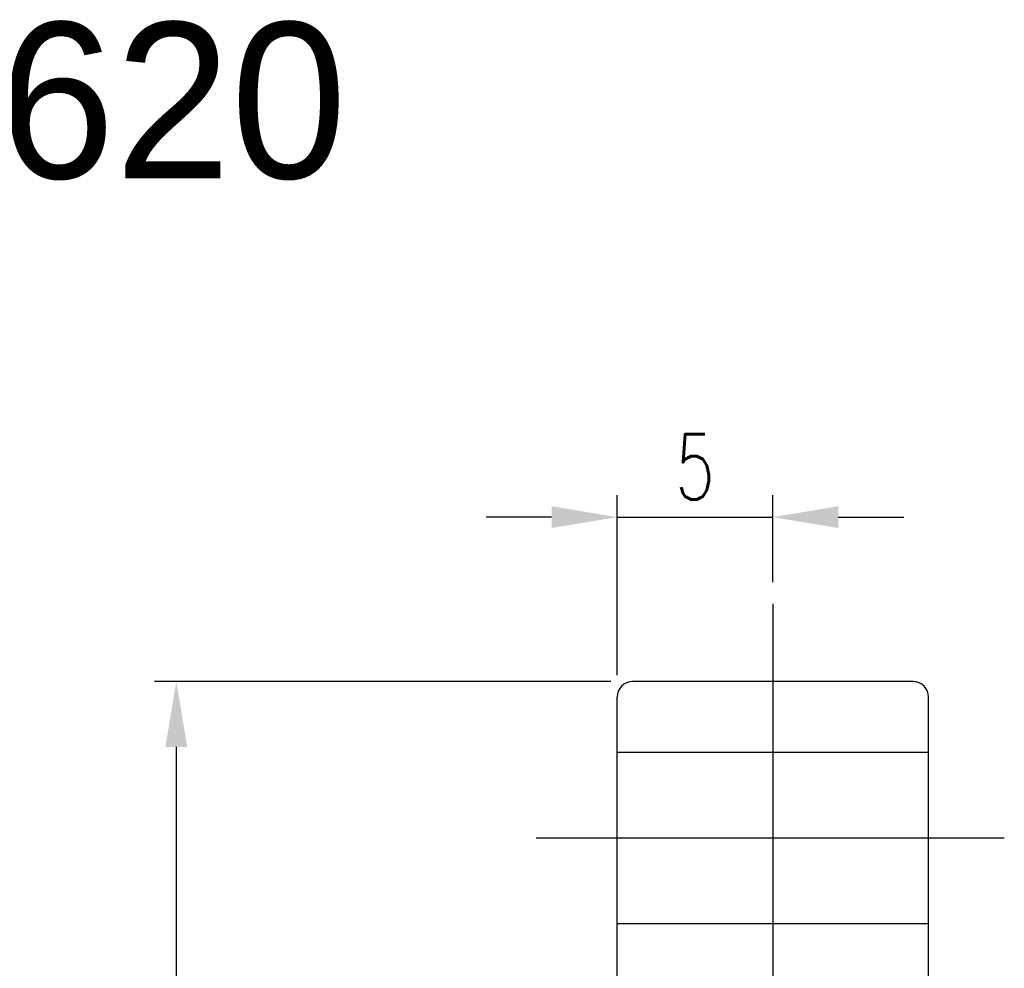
# Model space of a CAD drawing. Extents: x -94 to 1045, y 423 to 643.
# Tile 59 of 59: x -20 to 12, y 508 to 538. Entities that reach past the tile are written whole.
import ezdxf
from ezdxf.lldxf.tags import DXFTag

# ---------------------------------------------------------------- set-up
doc = ezdxf.new("R2010")
doc.units = 0
doc.header["$LTSCALE"] = 2
doc.header["$MEASUREMENT"] = 0
doc.styles.add('DIM-7', font='SIMPLEX.shx', dxfattribs={"width": 0.7, "bigfont": 'chineset.shx'})
doc.styles.add('T', font='txt')
tags = doc.linetypes.add('CENTER', pattern=[2, 1.25, -0.25, 0.25, -0.25]).pattern_tags.tags
tags[10:11] = [DXFTag(74, 4), DXFTag(75, 0), DXFTag(340, '0'), DXFTag(46, 0.0), DXFTag(50, 0.0), DXFTag(44, 0.0), DXFTag(45, 0.0)]
tags[8:9] = [DXFTag(74, 4), DXFTag(75, 0), DXFTag(340, '0'), DXFTag(46, 0.0), DXFTag(50, 0.0), DXFTag(44, 0.0), DXFTag(45, 0.0)]
tags[6:7] = [DXFTag(74, 4), DXFTag(75, 0), DXFTag(340, '0'), DXFTag(46, 0.0), DXFTag(50, 0.0), DXFTag(44, 0.0), DXFTag(45, 0.0)]
tags[4:5] = [DXFTag(74, 4), DXFTag(75, 0), DXFTag(340, '0'), DXFTag(46, 0.0), DXFTag(50, 0.0), DXFTag(44, 0.0), DXFTag(45, 0.0)]
tags = doc.linetypes.add('DASHED', pattern=[0.75, 0.5, -0.25]).pattern_tags.tags
tags[6:7] = [DXFTag(74, 4), DXFTag(75, 0), DXFTag(340, '0'), DXFTag(46, 0.0), DXFTag(50, 0.0), DXFTag(44, 0.0), DXFTag(45, 0.0)]
tags[4:5] = [DXFTag(74, 4), DXFTag(75, 0), DXFTag(340, '0'), DXFTag(46, 0.0), DXFTag(50, 0.0), DXFTag(44, 0.0), DXFTag(45, 0.0)]
doc.dimstyles.new('CNS', dxfattribs={"dimscale": 0.7, "dimtxt": 3, "dimasz": 3, "dimexe": 1, "dimexo": 1, "dimgap": 1.5, "dimtad": 1, "dimdsep": 46, "dimtxsty": 'DIM-7', "dimcen": 0.09, "dimclrd": 4, "dimclre": 4, "dimclrt": 4, "dimadec": 0, "dimazin": 2, "dimtfac": 1, "dimtmove": 0, "dimatfit": 3, "dimfxl": 0, "dimtvp": 0.971429, "dimtolj": 1, "dimarcsym": 0})

# ---------------------------------------------------------------- blocks, each defined once
blk = doc.blocks.new('*D12')
at = {"lineweight": -2, "transparency": 16777216}
for p, q in [((-1.04, 516.832), (-15.683, 516.832)), ((-14.983, 514.732), (-14.983, 470.932)), ((-1.04, 468.832), (-15.683, 468.832))]:
    blk.add_line(p, q, dxfattribs=at)
at = {"transparency": 16777216}
for points in [[(-15.333, 514.732), (-14.633, 514.732), (-14.983, 516.832)], [(-15.333, 470.932), (-14.633, 470.932), (-14.983, 468.832)]]:
    blk.add_solid(points, dxfattribs=at)
at = {"layer": 'DEFPOINTS', "color": 0, "transparency": 16777216}
for p in [(-0.34, 516.832), (-14.983, 468.832), (-0.34, 468.832)]:
    blk.add_point(p, dxfattribs=at)
at = {"transparency": 16777216, "insert": (-16.593, 492.832), "char_height": 2.1, "attachment_point": 5, "rotation": 90, "style": 'DIM-7'}
blk.add_mtext('\\A1;%%C48', dxfattribs=at)
blk = doc.blocks.new('*D16')
at = {"lineweight": -2, "transparency": 16777216}
for p, q in [((-0.84, 517.032), (-0.84, 522.809)), ((4.16, 520.025), (4.16, 522.809)), ((-2.94, 522.109), (-5.04, 522.109)), ((-0.84, 522.109), (4.16, 522.109)), ((6.26, 522.109), (8.36, 522.109))]:
    blk.add_line(p, q, dxfattribs=at)
at = {"transparency": 16777216}
for points in [[(-2.94, 522.459), (-2.94, 521.759), (-0.84, 522.109)], [(6.26, 522.459), (6.26, 521.759), (4.16, 522.109)]]:
    blk.add_solid(points, dxfattribs=at)
at = {"layer": 'DEFPOINTS', "color": 0, "transparency": 16777216}
for p in [(4.16, 522.109), (4.16, 519.325), (-0.84, 516.332)]:
    blk.add_point(p, dxfattribs=at)
at = {"transparency": 16777216, "insert": (1.66, 523.719), "char_height": 2.1, "attachment_point": 5, "style": 'DIM-7'}
blk.add_mtext('\\A1;5', dxfattribs=at)

msp = doc.modelspace()

# ---------------------------------------------------------------- linework, layer by layer
at = {"color": 7, "linetype": 'CENTER'}
for p, q in [((4.16, 519.325), (4.16, 504.303)), ((-3.434, 511.814), (11.588, 511.814))]:
    msp.add_line(p, q, dxfattribs=at)
at = {"color": 7, "linetype": 'Continuous'}
for p, q in [((8.66, 516.832), (-0.34, 516.832)), ((-0.84, 469.332), (-0.84, 516.332)), ((9.16, 469.332), (9.16, 516.332))]:
    msp.add_line(p, q, dxfattribs=at)
at = {"color": 7, "linetype": 'DASHED'}
for p, q in [((-0.84, 514.564), (9.16, 514.564)), ((-0.84, 509.064), (9.16, 509.064))]:
    msp.add_line(p, q, dxfattribs=at)
at = {"color": 7, "linetype": 'Continuous'}
for centre, start, end in [((-0.34, 516.332), 90, 180), ((8.66, 516.332), 360, 90)]:
    msp.add_arc(centre, 0.5, start, end, dxfattribs=at)

# ---------------------------------------------------------------- texts
at = {"color": 7, "style": 'T'}
msp.add_text('SFA1620', height=5, dxfattribs=at).set_placement((-37.39, 532.983))

# ---------------------------------------------------------------- dimensions: what is measured, and where the dimension line sits
at = {"color": 7}
dim = msp.add_linear_dim(base=(4.16, 522.109), p1=(-0.84, 516.332), p2=(4.16, 519.325), dimstyle='CNS', override={"dimgap": 0.8, "dimclrd": 256, "dimclre": 256, "dimclrt": 256, "dimadec": 2, "dimtm": 1e-09, "dimtfac": 0.6, "dimtmove": 1}, dxfattribs=at)
dim.commit()
dim.dimension.update_dxf_attribs({"geometry": '*D16', "text_midpoint": (1.66, 523.719)})
dim = msp.add_linear_dim(base=(-14.983, 468.832), p1=(-0.34, 516.832), p2=(-0.34, 468.832), angle=90, text='%%C<>', dimstyle='CNS', override={"dimscale": 0.7, "dimgap": 0.8, "dimtad": 1, "dimclrd": 256, "dimclre": 256, "dimclrt": 256, "dimadec": 2, "dimazin": 2, "dimtm": 1e-09, "dimtfac": 0.6, "dimtmove": 1}, dxfattribs=at)
dim.commit()
dim.dimension.update_dxf_attribs({"geometry": '*D12', "text_midpoint": (-16.593, 492.832)})

doc.saveas('drawing.dxf')
